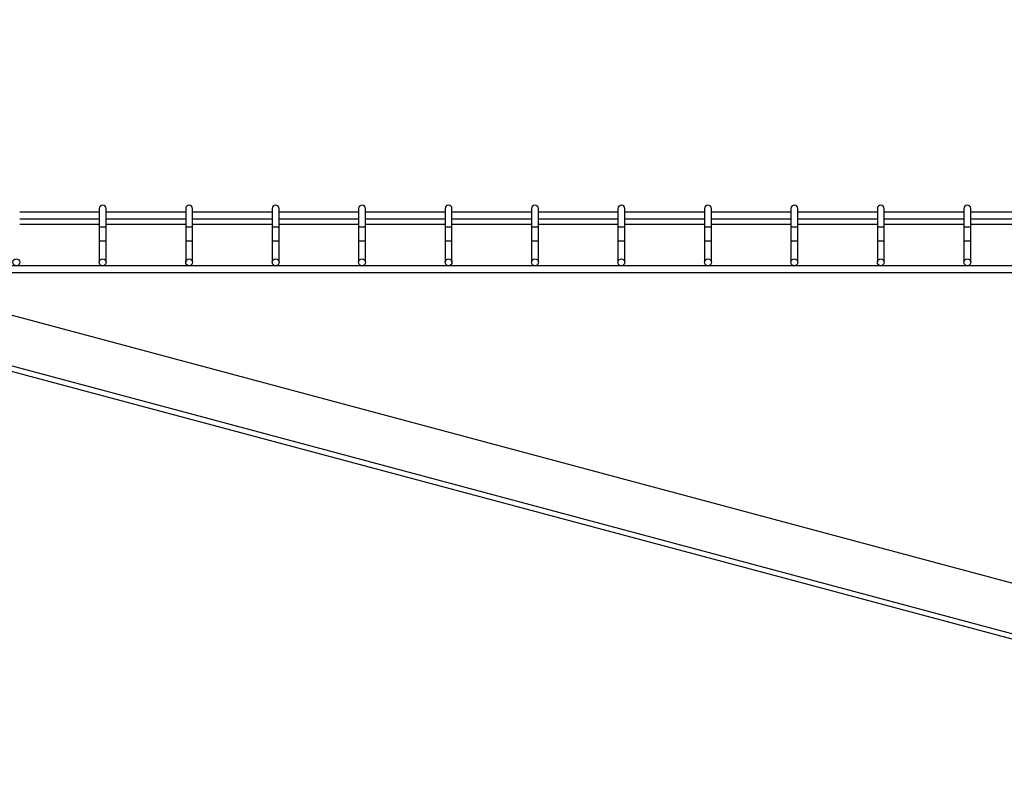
# Model space of a CAD drawing. Header units: inches. Extents: x 0.2 to 10.8, y 0.2 to 8.2.
# Tile 21 of 62: x 3.655 to 4.604, y 6.257 to 6.982. Entities that reach past the tile are written whole.
import ezdxf

# ---------------------------------------------------------------- set-up
doc = ezdxf.new("R2010")
doc.units = ezdxf.units.IN
doc.header["$MEASUREMENT"] = 0
doc.layers.add('DIMENSIONS', color=140, linetype='Continuous', lineweight=25)
doc.styles.add('SLDTEXTSTYLE0', font='TXT', dxfattribs={"width": 0.7})
doc.dimstyles.new('SLDDIMSTYLE2', dxfattribs={"dimtxt": 0.084961, "dimasz": 0.13, "dimexe": 0, "dimexo": 0.0625, "dimgap": 0.02124, "dimtad": 0, "dimtih": 1, "dimtoh": 1, "dimlfac": 24, "dimrnd": 1e-09, "dimzin": 12, "dimdsep": 46, "dimtxsty": 'SLDTEXTSTYLE0', "dimsah": 1, "dimcen": 0.09, "dimadec": 0, "dimazin": 3, "dimtfac": 1, "dimtofl": 0, "dimtmove": 0, "dimatfit": 3, "dimfxl": 0, "dimfrac": 2, "dimtolj": 1, "dimtzin": 12, "dimarcsym": 0})

# ---------------------------------------------------------------- blocks, each defined once
blk = doc.blocks.new('_D_7')
at = {"layer": 'DIMENSIONS'}
for p, q in [((3.13065, 6.89341), (3.13065, 7.47127)), ((5.26607, 6.89341), (5.26607, 7.47127)), ((3.13065, 7.34627), (3.85683, 7.34627)), ((3.97195, 7.34627), (3.94342, 7.34627)), ((3.94342, 7.34627), (3.94342, 7.21124)), ((4.36578, 7.34627), (4.39431, 7.34627)), ((4.39431, 7.34627), (4.39431, 7.21124)), ((5.26607, 7.34627), (4.4809, 7.34627)), ((3.94342, 7.21124), (3.97195, 7.21124)), ((4.39431, 7.21124), (4.36578, 7.21124))]:
    blk.add_line(p, q, dxfattribs=at)
for points in [[(3.13065, 7.34627), (3.26065, 7.32627), (3.26065, 7.36627)], [(5.26607, 7.34627), (5.13607, 7.36627), (5.13607, 7.32627)]]:
    blk.add_solid(points, dxfattribs=at)
at = {"layer": 'DIMENSIONS', "char_height": 0.083333, "attachment_point": 1, "style": 'SLDTEXTSTYLE0'}
for s, insert in [('51.25', (4.00729, 7.47272)), ('1301.8', (3.97195, 7.31867))]:
    blk.add_mtext(s, dxfattribs=dict(at, insert=insert))

msp = doc.modelspace()

# ---------------------------------------------------------------- linework, layer by layer
for p, q in [((3.73149, 6.79641), (3.65482, 6.79641)), ((3.73149, 6.79974), (3.73149, 6.78224)), ((3.73815, 6.78224), (3.73815, 6.79974)), ((3.81482, 6.79641), (3.73815, 6.79641)), ((3.81482, 6.79974), (3.81482, 6.78224)), ((3.82149, 6.78224), (3.82149, 6.79974)), ((3.89815, 6.79641), (3.82149, 6.79641)), ((3.89815, 6.79974), (3.89815, 6.78224)), ((3.90482, 6.78224), (3.90482, 6.79974)), ((3.98149, 6.79641), (3.90482, 6.79641)), ((3.98149, 6.79974), (3.98149, 6.78224)), ((3.98815, 6.78224), (3.98815, 6.79974)), ((4.06482, 6.79641), (3.98815, 6.79641)), ((4.06482, 6.79974), (4.06482, 6.78224)), ((4.07149, 6.78224), (4.07149, 6.79974)), ((4.14815, 6.79641), (4.07149, 6.79641)), ((4.14815, 6.79974), (4.14815, 6.78224)), ((4.15482, 6.78224), (4.15482, 6.79974)), ((4.23149, 6.79641), (4.15482, 6.79641)), ((4.23149, 6.79974), (4.23149, 6.78224)), ((4.23815, 6.78224), (4.23815, 6.79974)), ((4.31482, 6.79641), (4.23815, 6.79641)), ((4.31482, 6.79974), (4.31482, 6.78224)), ((4.32149, 6.78224), (4.32149, 6.79974)), ((4.39815, 6.79641), (4.32149, 6.79641)), ((4.39815, 6.79974), (4.39815, 6.78224)), ((4.40482, 6.78224), (4.40482, 6.79974)), ((4.48149, 6.79641), (4.40482, 6.79641)), ((4.48149, 6.79974), (4.48149, 6.78224)), ((4.48815, 6.78224), (4.48815, 6.79974)), ((4.56482, 6.79641), (4.48815, 6.79641)), ((4.56482, 6.79974), (4.56482, 6.78224)), ((4.57149, 6.78224), (4.57149, 6.79974)), ((4.64815, 6.79641), (4.57149, 6.79641)), ((3.65482, 6.78974), (3.73149, 6.78974)), ((3.73815, 6.78974), (3.81482, 6.78974)), ((3.82149, 6.78974), (3.89815, 6.78974)), ((3.90482, 6.78974), (3.98149, 6.78974)), ((3.98815, 6.78974), (4.06482, 6.78974)), ((4.07149, 6.78974), (4.14815, 6.78974)), ((4.15482, 6.78974), (4.23149, 6.78974)), ((4.23815, 6.78974), (4.31482, 6.78974)), ((4.32149, 6.78974), (4.39815, 6.78974)), ((4.40482, 6.78974), (4.48149, 6.78974)), ((4.48815, 6.78974), (4.56482, 6.78974)), ((4.57149, 6.78974), (4.64815, 6.78974)), ((3.65482, 6.78482), (3.73149, 6.78482)), ((3.73149, 6.78224), (3.73149, 6.7687)), ((3.73149, 6.78224), (3.73482, 6.78224)), ((3.73482, 6.78224), (3.73815, 6.78224)), ((3.73815, 6.78482), (3.81482, 6.78482)), ((3.73815, 6.7687), (3.73815, 6.78224)), ((3.81482, 6.78224), (3.81482, 6.7687)), ((3.81482, 6.78224), (3.81815, 6.78224)), ((3.81815, 6.78224), (3.82149, 6.78224)), ((3.82149, 6.78482), (3.89815, 6.78482)), ((3.82149, 6.7687), (3.82149, 6.78224)), ((3.89815, 6.78224), (3.89815, 6.7687)), ((3.89815, 6.78224), (3.90149, 6.78224)), ((3.90149, 6.78224), (3.90482, 6.78224)), ((3.90482, 6.78482), (3.98149, 6.78482)), ((3.90482, 6.7687), (3.90482, 6.78224)), ((3.98149, 6.78224), (3.98149, 6.7687)), ((3.98149, 6.78224), (3.98482, 6.78224)), ((3.98482, 6.78224), (3.98815, 6.78224)), ((3.98815, 6.78482), (4.06482, 6.78482)), ((3.98815, 6.7687), (3.98815, 6.78224)), ((4.06482, 6.78224), (4.06482, 6.7687)), ((4.06482, 6.78224), (4.06815, 6.78224)), ((4.06815, 6.78224), (4.07149, 6.78224)), ((4.07149, 6.78482), (4.14815, 6.78482)), ((4.07149, 6.7687), (4.07149, 6.78224)), ((4.14815, 6.78224), (4.14815, 6.7687)), ((4.14815, 6.78224), (4.15149, 6.78224)), ((4.15149, 6.78224), (4.15482, 6.78224)), ((4.15482, 6.78482), (4.23149, 6.78482)), ((4.15482, 6.7687), (4.15482, 6.78224)), ((4.23149, 6.78224), (4.23149, 6.7687)), ((4.23149, 6.78224), (4.23482, 6.78224)), ((4.23482, 6.78224), (4.23815, 6.78224)), ((4.23815, 6.78482), (4.31482, 6.78482)), ((4.23815, 6.7687), (4.23815, 6.78224)), ((4.31482, 6.78224), (4.31482, 6.7687)), ((4.31482, 6.78224), (4.31815, 6.78224)), ((4.31815, 6.78224), (4.32149, 6.78224)), ((4.32149, 6.78482), (4.39815, 6.78482)), ((4.32149, 6.7687), (4.32149, 6.78224)), ((4.39815, 6.78224), (4.39815, 6.7687)), ((4.39815, 6.78224), (4.40149, 6.78224)), ((4.40149, 6.78224), (4.40482, 6.78224)), ((4.40482, 6.78482), (4.48149, 6.78482)), ((4.40482, 6.7687), (4.40482, 6.78224)), ((4.48149, 6.78224), (4.48149, 6.7687)), ((4.48149, 6.78224), (4.48482, 6.78224)), ((4.48482, 6.78224), (4.48815, 6.78224)), ((4.48815, 6.78482), (4.56482, 6.78482)), ((4.48815, 6.7687), (4.48815, 6.78224)), ((4.56482, 6.78224), (4.56482, 6.7687)), ((4.56482, 6.78224), (4.56815, 6.78224)), ((4.56815, 6.78224), (4.57149, 6.78224)), ((4.57149, 6.78482), (4.64815, 6.78482)), ((4.57149, 6.7687), (4.57149, 6.78224)), ((3.73149, 6.7687), (3.73149, 6.74795)), ((3.73149, 6.7687), (3.73815, 6.7687)), ((3.73815, 6.74795), (3.73815, 6.7687)), ((3.81482, 6.7687), (3.81482, 6.74795)), ((3.81482, 6.7687), (3.82149, 6.7687)), ((3.82149, 6.74795), (3.82149, 6.7687)), ((3.89815, 6.7687), (3.89815, 6.74795)), ((3.89815, 6.7687), (3.90482, 6.7687)), ((3.90482, 6.74795), (3.90482, 6.7687)), ((3.98149, 6.7687), (3.98149, 6.74795)), ((3.98149, 6.7687), (3.98815, 6.7687)), ((3.98815, 6.74795), (3.98815, 6.7687)), ((4.06482, 6.7687), (4.06482, 6.74795)), ((4.06482, 6.7687), (4.07149, 6.7687)), ((4.07149, 6.74795), (4.07149, 6.7687)), ((4.14815, 6.7687), (4.14815, 6.74795)), ((4.14815, 6.7687), (4.15482, 6.7687)), ((4.15482, 6.74795), (4.15482, 6.7687)), ((4.23149, 6.7687), (4.23149, 6.74795)), ((4.23149, 6.7687), (4.23815, 6.7687)), ((4.23815, 6.74795), (4.23815, 6.7687)), ((4.31482, 6.7687), (4.31482, 6.74795)), ((4.31482, 6.7687), (4.32149, 6.7687)), ((4.32149, 6.74795), (4.32149, 6.7687)), ((4.39815, 6.7687), (4.39815, 6.74795)), ((4.39815, 6.7687), (4.40482, 6.7687)), ((4.40482, 6.74795), (4.40482, 6.7687)), ((4.48149, 6.7687), (4.48149, 6.74795)), ((4.48149, 6.7687), (4.48815, 6.7687)), ((4.48815, 6.74795), (4.48815, 6.7687)), ((4.56482, 6.7687), (4.56482, 6.74795)), ((4.56482, 6.7687), (4.57149, 6.7687)), ((4.57149, 6.74795), (4.57149, 6.7687)), ((5.15482, 6.74461), (3.2419, 6.74461)), ((3.2419, 6.73795), (5.15482, 6.73795)), ((3.32662, 6.72873), (5.08742, 6.25692)), ((5.08866, 6.26156), (3.32786, 6.73336)), ((5.1009, 6.30723), (3.49343, 6.73795))]:
    msp.add_line(p, q)
for centre in [(3.65149, 6.74795), (3.73482, 6.74795), (3.81815, 6.74795), (3.90149, 6.74795), (3.98482, 6.74795), (4.06815, 6.74795), (4.15149, 6.74795), (4.23482, 6.74795), (4.31815, 6.74795), (4.40149, 6.74795), (4.48482, 6.74795), (4.56815, 6.74795)]:
    msp.add_circle(centre, 0.00333)
for centre in [(3.73482, 6.79974), (3.81815, 6.79974), (3.90149, 6.79974), (3.98482, 6.79974), (4.06815, 6.79974), (4.15149, 6.79974), (4.23482, 6.79974), (4.31815, 6.79974), (4.40149, 6.79974), (4.48482, 6.79974), (4.56815, 6.79974)]:
    msp.add_arc(centre, 0.00333, 0, 180)

# ---------------------------------------------------------------- dimensions: what is measured, and where the dimension line sits
at = {"layer": 'DIMENSIONS'}
dim = msp.add_linear_dim(base=(5.26607, 7.34627), p1=(3.13065, 6.84341), p2=(5.26607, 6.84341), dimstyle='SLDDIMSTYLE2', dxfattribs=at)
dim.commit()
dim.dimension.update_dxf_attribs({"geometry": '_D_7', "text_midpoint": (4.16886, 7.34627), "dimtype": 160})

doc.saveas('drawing.dxf')
